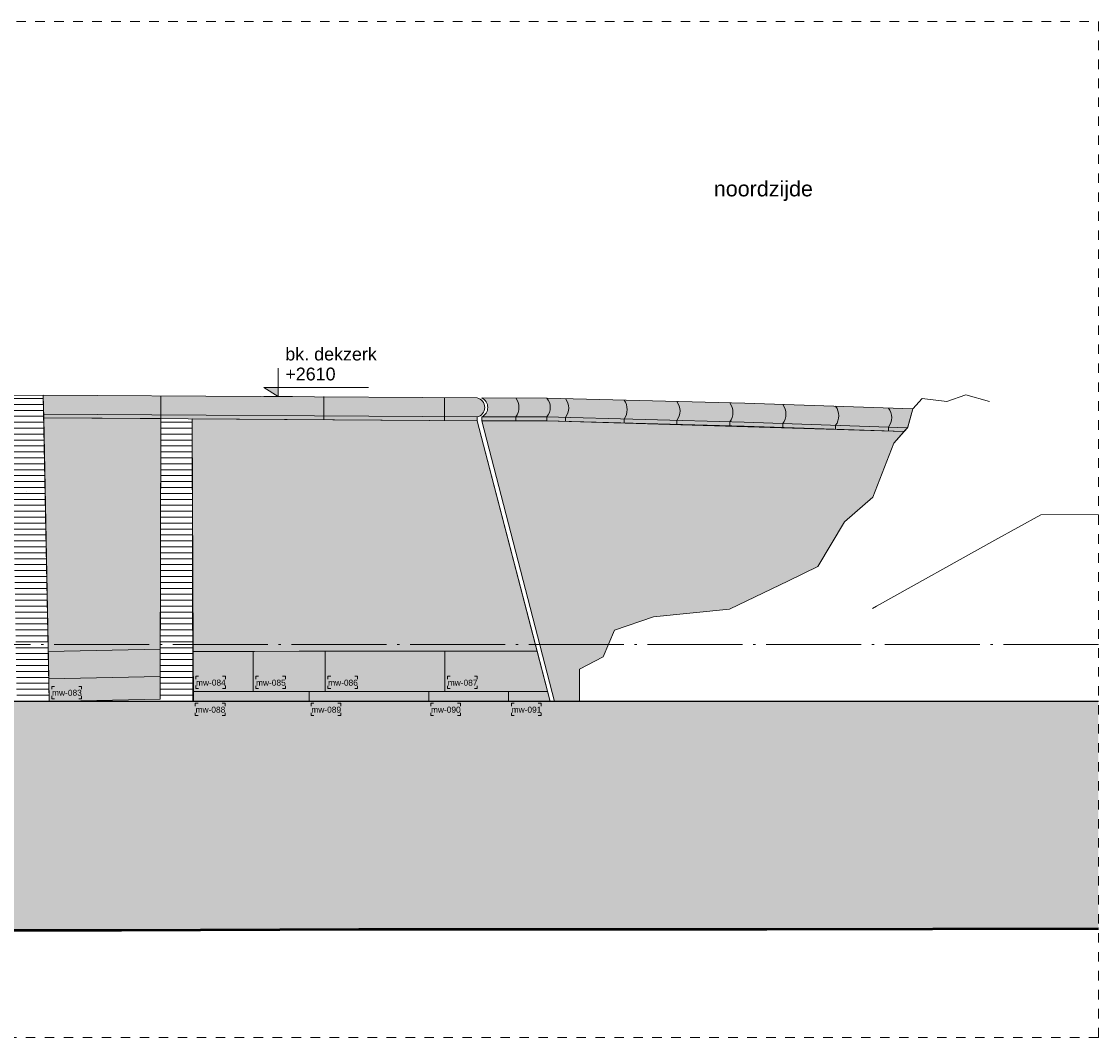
# Model space of a CAD drawing. Extents: x -294884 to 286267, y 0 to 1429765.
# Tile 96 of 178: x 17155 to 28500, y 548145 to 558845. Entities that reach past the tile are written whole.
import ezdxf

# ---------------------------------------------------------------- set-up
doc = ezdxf.new("R2010")
doc.units = 0
doc.header["$MEASUREMENT"] = 0
doc.linetypes.add('DASHDOT', pattern=[1250, 1000, -112.5, 25, -112.5])
doc.linetypes.add('DASHED', pattern=[200, 100, -100])
for name, color, linetype in [('A-0020-KADER', 8, 'Continuous'), ('A-0030-STRAMIEN', 1, 'Continuous'), ('A-0306--', 1, 'Continuous'), ('A-0307-TEKST', 7, 'Continuous'), ('A-1100-TXT+MT-SO', 7, 'Continuous')]:
    doc.layers.add(name, color=color, linetype=linetype)

# ---------------------------------------------------------------- blocks, each defined once
blk = doc.blocks.new('M-NIEUW_143')
at = {"linetype": 'Continuous', "lineweight": 5}
h = blk.add_hatch(dxfattribs=at)
h.set_pattern_fill('@AVMWH2', color=251, style=0, pattern_type=0)
h.set_pattern_definition([(0, (0, 0), (0, 62.5), [])])
h.paths.add_polyline_path([(105132.6, -3355.4), (105465.5, -3344.7), (105528.5, -6573), (105186.6, -6571.6)], flags=0)
for color, points in [(8, [(105465.5, -3344.7), (110035.4, -3375.4, -0.8145629), (110035.4, -3575.2), (110035.4, -3615.2), (105470.2, -3584.7)]), (8, [(110085.4, -3615.7), (110085.4, -3575.7, 0.6251003), (110085.4, -3375.4), (110770.5, -3376, -0.3557826), (110770.5, -3575.8), (110770.5, -3616)]), (8, [(112856.8, -3431.9), (114624.8, -3490.2), (114575, -3681.2), (114568.6, -3688.5), (114534.3, -3727.3), (112848.9, -3671.7), (110770.5, -3616), (110770.5, -3575.8, 0.3557962), (110770.5, -3376)]), (254, [(106698.2, -6310), (105523.8, -6333), (105470.2, -3584.7), (106704.5, -3593)]), (254, [(110667.2, -6044.1), (108160, -6044.1), (107044.8, -6046.9), (107035, -3595.2), (110035.4, -3615.2)]), (254, [(110770.5, -3616), (114534.3, -3727.3), (114424.8, -3851.5), (114204.8, -4421.5), (113904.8, -4681.5), (113624.8, -5151.5), (113314.8, -5301.5), (112694.8, -5601.5), (111894.8, -5681.5), (111484.8, -5821.5), (111364.8, -6101.5), (111114.8, -6231.5), (111114.8, -6571.6), (110850, -6571.6), (110085.4, -3615.7)]), (8, [(107047, -6570.6), (107045, -6465.7), (107044.8, -6260), (107044.8, -6046.9), (107690, -6046.9), (108160, -6044.1), (110667.2, -6044.1), (110805.9, -6571.6)]), (8, [(106696.5, -6547.3), (105528.5, -6573), (105523.8, -6333), (106698.2, -6310)]), (111, [(59581.7, -6571.6), (116581.7, -6571.6), (116581.7, -8963.5), (113089.5, -8971.6), (111288.3, -8971.6), (110589.8, -8971.6), (108788.6, -8971.6), (106288.8, -8981.6), (103789, -8981.6), (101987.8, -8991.6), (99488.1, -8991.6), (96988.3, -9071.6), (95187.1, -9101.6), (92687.3, -9171.6), (90187.6, -9201.6), (88386.4, -9191.6), (85886.6, -9141.6), (83386.8, -9111.6), (81585.7, -9091.6), (79085.9, -9061.6), (76586.1, -9031.6), (74086.3, -8971.6), (72285.2, -8761.6), (69785.4, -8581.6), (67834.7, -8581.6), (65564.7, -8840.2), (63484.7, -8581.6), (60714.7, -8840.2), (59581.7, -8679.3)])]:
    blk.add_hatch(color=color, dxfattribs=at).paths.add_polyline_path(points, flags=0)
h = blk.add_hatch(dxfattribs=at)
h.set_pattern_fill('@AVMWH2', color=251, style=0, pattern_type=0)
h.set_pattern_definition([(180, (0, 0), (-8e-15, -62.5), [])])
h.paths.add_polyline_path([(107047, -6570.6), (106696.5, -6547.3), (106704.5, -3593), (107034.7, -3603.7), (107044.8, -6046.9), (107045, -6465.7)], flags=0)
at = {"layer": 'A-0030-STRAMIEN', "linetype": 'Continuous', "lineweight": 5}
blk.add_hatch(color=253, dxfattribs=at).paths.add_polyline_path([(107790, -3266.3), (107940, -3266.3), (107940, -3361.3)], flags=0)
at = {"color": 7, "linetype": 'DASHED', "lineweight": 0}
blk.add_lwpolyline([(59581.7, -10111), (59581.7, 589), (116581.7, 589), (116581.7, -10111)], close=True, dxfattribs=at)
at = {"color": 7, "linetype": 'Continuous', "lineweight": 18}
for points in [[(105132.6, -3349.2), (105465.5, -3344.7)], [(105528.5, -6573), (105465.5, -3344.7), (110035.4, -3375.4)], [(110085.4, -3375.4), (110770.5, -3376)], [(110770.5, -3376), (112856.8, -3431.9), (114624.8, -3490.2)], [(111114.8, -6571.6), (111114.8, -6231.5), (111364.8, -6101.5), (111484.8, -5821.5), (111894.8, -5681.5), (112694.8, -5601.5), (113314.8, -5301.5), (113624.8, -5151.5), (113904.8, -4681.5), (114204.8, -4421.5), (114424.8, -3851.5), (114574.8, -3681.5), (114624.8, -3490.2), (114724.8, -3381.5), (114984.8, -3411.5), (115184.8, -3341.5), (115434.8, -3411.5)], [(105469.5, -3544.8), (110035.4, -3575.2)], [(106696.5, -6547.3), (106704.5, -3593)], [(107034.7, -3603.7), (107040, -6570.2)], [(110035.4, -3575.2), (110035.4, -3615.2), (110805.9, -6571.6)], [(110085.4, -3575.7), (110116.8, -3576), (110770.5, -3575.8)], [(110085.4, -3615.7), (110116.8, -3616), (110770.5, -3616), (110770.5, -3575.8)], [(110765.1, -3575.9), (112850.2, -3631.8), (114568.6, -3688.5)], [(107047, -6570.6), (107045, -6465.7)]]:
    blk.add_lwpolyline(points, dxfattribs=at)
at = {"color": 8, "linetype": 'Continuous', "lineweight": 13}
for points in [[(105470.2, -3584.7), (110035.4, -3615.2), (110035.4, -3575.2, 0.8145629), (110035.4, -3375.4), (105465.5, -3344.7)], [(110085.4, -3615.7), (110085.4, -3575.7, 0.6251003), (110085.4, -3375.4), (110770.5, -3376, -0.3557826), (110770.5, -3575.8), (110770.5, -3616)], [(110770.5, -3376, -0.3557962), (110770.5, -3575.8), (110770.5, -3616), (112848.9, -3671.7), (114534.3, -3727.3), (114568.6, -3688.5), (114575, -3681.2), (114624.8, -3490.2), (112856.8, -3431.9)]]:
    blk.add_lwpolyline(points, format="xyb", close=True, dxfattribs=at)
at = {"color": 1, "linetype": 'Continuous', "lineweight": 13}
for points in [[(106704.5, -3593), (106704.5, -3353)], [(108422.6, -3359.8), (108422.6, -3599.6)], [(109693.5, -3372.1), (109693.5, -3611.9)], [(105470.2, -3584.7), (110035.4, -3615.2)], [(110085.4, -3615.7), (110770, -3615.9), (112848.9, -3671.7), (114534.3, -3727.3)], [(106698.2, -6019.8), (105518.2, -6045.4)], [(107044.8, -6046.9), (107676.8, -6046.9), (108436.8, -6044.1), (109696.8, -6044.1), (110667.2, -6044.1)], [(108436.8, -6466.7), (108436.8, -6044.1)], [(106698.2, -6310), (105523.8, -6333)], [(110366.8, -6466.7), (110366.8, -6571.6)]]:
    blk.add_lwpolyline(points, dxfattribs=at)
at = {"color": 7, "linetype": 'Continuous', "lineweight": 18}
for points in [[(110035.4, -3575.2, 0.814407), (110035.4, -3375.4)], [(110770.5, -3575.8, 0.3557826), (110770.5, -3376)]]:
    blk.add_lwpolyline(points, format="xyb", dxfattribs=at)
at = {"color": 1, "linetype": 'Continuous', "lineweight": 13}
for points in [[(110443.7, -3616), (110443.7, -3575.9, 0.3283941), (110443.7, -3375.7)], [(110967.6, -3621.5), (110967.6, -3581.5, 0.3283941), (110967.6, -3381.3)], [(111584, -3638.1), (111584, -3598, 0.3283941), (111584, -3397.8)], [(112141.3, -3653), (112141.3, -3612.9, 0.3283941), (112141.3, -3412.7)], [(112698.5, -3667.9), (112698.5, -3627.8, 0.3283941), (112698.5, -3427.6)], [(113255.8, -3685.3), (113255.8, -3645.2, 0.3283941), (113255.8, -3445)], [(113813.1, -3703.7), (113813.1, -3663.6, 0.3283941), (113813.1, -3463.4)], [(114370.3, -3722.1), (114370.3, -3682, 0.3283941), (114370.3, -3481.8)]]:
    blk.add_lwpolyline(points, format="xyb", dxfattribs=at)
at = {"color": 254, "linetype": 'Continuous', "lineweight": 13}
for points in [[(106698.2, -6310), (105523.8, -6333), (105470.2, -3584.7), (106704.5, -3593)], [(110667.2, -6044.1), (108160, -6044.1), (107044.8, -6046.9), (107035, -3595.2), (110035.4, -3615.2)], [(110085.4, -3615.7), (110850, -6571.6), (111114.8, -6571.6), (111114.8, -6231.5), (111364.8, -6101.5), (111484.8, -5821.5), (111894.8, -5681.5), (112694.8, -5601.5), (113314.8, -5301.5), (113624.8, -5151.5), (113904.8, -4681.5), (114204.8, -4421.5), (114424.8, -3851.5), (114534.3, -3727.3), (110770.5, -3616)]]:
    blk.add_lwpolyline(points, close=True, dxfattribs=at)
at = {"color": 4, "linetype": 'Continuous', "lineweight": 35}
blk.add_lwpolyline([(105287, -4361.1), (105286.5, -4361.1)], dxfattribs=at)
at = {"color": 8, "linetype": 'Continuous', "lineweight": 13}
for points in [[(107047, -6570.6), (107045, -6465.7), (107044.8, -6260), (107044.8, -6046.9), (107690, -6046.9), (108160, -6044.1), (110667.2, -6044.1), (110805.9, -6571.6)], [(106698.2, -6310), (105523.8, -6333), (105528.5, -6573), (106696.5, -6547.3)]]:
    blk.add_lwpolyline(points, close=True, dxfattribs=at)
at = {"color": 8, "linetype": 'Continuous', "lineweight": 5}
blk.add_lwpolyline([(107047, -6570.6), (107044.8, -6046.9), (108436.8, -6044.1), (108436.8, -6466.7), (110366.8, -6466.7), (110366.8, -6571.6)], close=True, dxfattribs=at)
for points in [[(107676.8, -6466.7), (107676.8, -6046.9)], [(109696.8, -6466.7), (109696.8, -6044.1)], [(107045, -6465.7), (110778.3, -6466.7)], [(108266.8, -6466.7), (108266.8, -6571.6)], [(109526.8, -6466.7), (109526.8, -6571.6)]]:
    blk.add_lwpolyline(points, dxfattribs=at)
at = {"color": 111, "linetype": 'Continuous', "lineweight": 13}
for points in [[(59581.7, -6571.6), (116581.7, -6571.6)], [(116581.7, -8963.5), (113089.5, -8971.6), (111288.3, -8971.6), (110589.8, -8971.6), (108788.6, -8971.6), (106288.8, -8981.6), (103789, -8981.6), (101987.8, -8991.6), (99488.1, -8991.6), (96988.3, -9071.6), (95187.1, -9101.6), (92687.3, -9171.6), (90187.6, -9201.6), (88386.4, -9191.6), (85886.6, -9141.6), (83386.8, -9111.6)]]:
    blk.add_lwpolyline(points, dxfattribs=at)
at = {"color": 5, "linetype": 'Continuous', "lineweight": 25}
for points in [[(116581.7, -6571.6), (59581.7, -6571.6)], [(116581.7, -6571.6), (60123.1, -6571.6)]]:
    blk.add_lwpolyline(points, dxfattribs=at)
at = {"layer": 'A-0020-KADER', "color": 7, "linetype": 'Continuous', "lineweight": 18}
blk.add_lwpolyline([(114201.4, -5591.5), (114243.8, -5567.8), (115489.5, -4871.8), (115975.5, -4607), (116581.7, -4601.4)], dxfattribs=at)
at = {"layer": 'A-0020-KADER', "color": 92, "linetype": 'Continuous', "lineweight": 50}
blk.add_lwpolyline([(83386.8, -9111.6), (85886.6, -9141.6), (88386.4, -9191.6), (90187.6, -9201.6), (92687.3, -9171.6), (95187.1, -9101.6), (96988.3, -9071.6), (99488.1, -8991.6), (101987.8, -8991.6), (103789, -8981.6), (106288.8, -8981.6), (108788.6, -8971.6), (110589.8, -8971.6), (111288.3, -8971.6), (113089.5, -8971.6), (116581.7, -8963.5)], dxfattribs=at)
at = {"layer": 'A-0030-STRAMIEN', "color": 1, "linetype": 'Continuous', "lineweight": 13}
for points in [[(107940, -3061.3), (107940, -3361.3), (107790, -3266.3), (108890, -3266.3)], [(107790, -3361.3), (108090, -3361.3)]]:
    blk.add_lwpolyline(points, dxfattribs=at)
at = {"layer": 'A-0030-STRAMIEN', "color": 1, "linetype": 'DASHDOT', "lineweight": 13}
blk.add_lwpolyline([(116581.7, -5971.6), (59581.7, -5971.6)], dxfattribs=at)
at = {"layer": 'A-0306--', "color": 1, "linetype": 'Continuous', "lineweight": 13}
for points in [[(107101.6, -6305.7), (107071.6, -6305.7), (107071.6, -6335.7)], [(107355, -6305.7), (107385, -6305.7), (107385, -6335.7)], [(107733.5, -6306.7), (107703.5, -6306.7), (107703.5, -6336.7)], [(107986.9, -6306.7), (108016.9, -6306.7), (108016.9, -6336.7)], [(108493.5, -6306.7), (108463.5, -6306.7), (108463.5, -6336.7)], [(108746.9, -6306.7), (108776.9, -6306.7), (108776.9, -6336.7)], [(109753.5, -6306.7), (109723.5, -6306.7), (109723.5, -6336.7)], [(110006.9, -6306.7), (110036.9, -6306.7), (110036.9, -6336.7)], [(105585.1, -6413), (105555.1, -6413), (105555.1, -6443)], [(105838.5, -6413), (105868.5, -6413), (105868.5, -6443)], [(107101.6, -6435.7), (107071.6, -6435.7), (107071.6, -6405.7)], [(107355, -6435.7), (107385, -6435.7), (107385, -6405.7)], [(107733.5, -6436.7), (107703.5, -6436.7), (107703.5, -6406.7)], [(107986.9, -6436.7), (108016.9, -6436.7), (108016.9, -6406.7)], [(108493.5, -6436.7), (108463.5, -6436.7), (108463.5, -6406.7)], [(108746.9, -6436.7), (108776.9, -6436.7), (108776.9, -6406.7)], [(109753.5, -6436.7), (109723.5, -6436.7), (109723.5, -6406.7)], [(110006.9, -6436.7), (110036.9, -6436.7), (110036.9, -6406.7)], [(105585.1, -6543), (105555.1, -6543), (105555.1, -6513)], [(105838.5, -6543), (105868.5, -6543), (105868.5, -6513)], [(107096.7, -6591.3), (107066.7, -6591.3), (107066.7, -6621.3)], [(107096.7, -6721.3), (107066.7, -6721.3), (107066.7, -6691.3)], [(107350, -6591.3), (107380, -6591.3), (107380, -6621.3)], [(107350, -6721.3), (107380, -6721.3), (107380, -6691.3)], [(108316.7, -6591.3), (108286.7, -6591.3), (108286.7, -6621.3)], [(108316.7, -6721.3), (108286.7, -6721.3), (108286.7, -6691.3)], [(108570, -6591.3), (108600, -6591.3), (108600, -6621.3)], [(108570, -6721.3), (108600, -6721.3), (108600, -6691.3)], [(109576.7, -6591.3), (109546.7, -6591.3), (109546.7, -6621.3)], [(109576.7, -6721.3), (109546.7, -6721.3), (109546.7, -6691.3)], [(109830, -6591.3), (109860, -6591.3), (109860, -6621.3)], [(109830, -6721.3), (109860, -6721.3), (109860, -6691.3)], [(110426.7, -6591.3), (110396.7, -6591.3), (110396.7, -6621.3)], [(110426.7, -6721.3), (110396.7, -6721.3), (110396.7, -6691.3)], [(110680, -6591.3), (110710, -6591.3), (110710, -6621.3)], [(110680, -6721.3), (110710, -6721.3), (110710, -6691.3)]]:
    blk.add_lwpolyline(points, dxfattribs=at)
at = {"layer": 'A-0307-TEKST', "color": 7, "linetype": 'Continuous', "char_height": 63, "attachment_point": 7, "line_spacing_factor": 1.333333}
for s, insert in [('{\\fArial|b0|i0|c12|p0;mw-084}', (107074.8, -6405.7)), ('{\\fArial|b0|i0|c12|p0;mw-085}', (107706.7, -6406.7)), ('{\\fArial|b0|i0|c12|p0;mw-086}', (108466.7, -6406.7)), ('{\\fArial|b0|i0|c12|p0;mw-087}', (109726.7, -6406.7)), ('{\\fArial|b0|i0|c12|p0;mw-083}', (105558.3, -6513)), ('{\\fArial|b0|i0|c12|p0;mw-088}', (107069.8, -6691.3)), ('{\\fArial|b0|i0|c12|p0;mw-089}', (108289.8, -6691.3)), ('{\\fArial|b0|i0|c12|p0;mw-090}', (109549.8, -6691.3)), ('{\\fArial|b0|i0|c12|p0;mw-091}', (110399.8, -6691.3))]:
    blk.add_mtext(s, dxfattribs=dict(at, insert=insert))
at = {"layer": 'A-1100-TXT+MT-SO', "color": 7, "linetype": 'Continuous', "insert": (112529.6, -1301.2), "char_height": 162, "attachment_point": 7, "line_spacing_factor": 0.933333}
blk.add_mtext('{\\fArial|b0|i0|c12|p0;noordzijde}', dxfattribs=at)
at = {"linetype": 'Continuous'}
blk.add_wipeout([(108007.7, -3035.2), (108544.5, -3035.2), (108544.5, -3211.4), (108007.7, -3211.4)], dxfattribs=at).dxf.layer = 'A-0030-STRAMIEN'
at = {"layer": 'A-0030-STRAMIEN', "color": 7, "linetype": 'Continuous', "insert": (108015.2, -3192.7), "char_height": 135, "attachment_point": 7, "line_spacing_factor": 0.933333}
blk.add_mtext('{\\fArial|b0|i0|c12|p0;+2610}', dxfattribs=at)
at = {"linetype": 'Continuous'}
blk.add_wipeout([(108007.7, -2825), (108975.6, -2825), (108975.6, -3001.3), (108007.7, -3001.3)], dxfattribs=at).dxf.layer = 'A-0030-STRAMIEN'
at = {"layer": 'A-0030-STRAMIEN', "color": 7, "linetype": 'Continuous', "insert": (108015.2, -2982.5), "char_height": 135, "attachment_point": 7, "line_spacing_factor": 0.933333}
blk.add_mtext('{\\fArial|b0|i0|c12|p0;bk. dekzerk}', dxfattribs=at)

msp = doc.modelspace()

# ---------------------------------------------------------------- block references
msp.add_blockref('M-NIEUW_143', (-88082, 558256))

doc.saveas('drawing.dxf')
